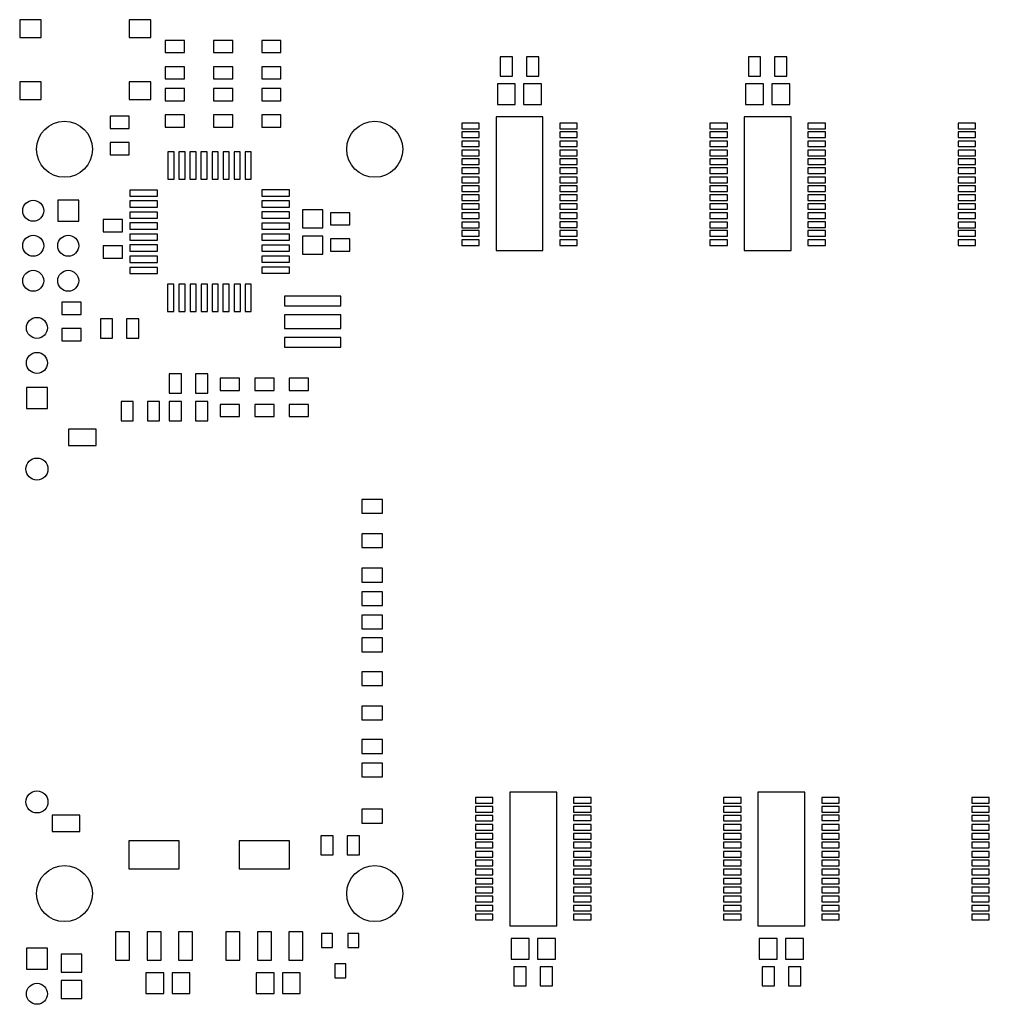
# Model space of a CAD drawing. Extents: x 68 to 209, y -167 to -95.
# Tile 1 of 3: x 68 to 138, y -167 to -95. Entities that reach past the tile are written whole.
import ezdxf

# ---------------------------------------------------------------- set-up
doc = ezdxf.new("R2010")
doc.units = 0
doc.header["$MEASUREMENT"] = 0
doc.layers.add('BLACK', color=250, linetype='CONTINUOUS')

msp = doc.modelspace()

# ---------------------------------------------------------------- linework, layer by layer
at = {"layer": 'BLACK'}
for p, q in [((67.75, -95.1), (67.75, -96.4)), ((69.3, -95.1), (67.75, -95.1)), ((69.3, -96.4), (69.3, -95.1)), ((75.7, -95.1), (75.7, -96.4)), ((77.25, -95.1), (75.7, -95.1)), ((77.25, -96.4), (77.25, -95.1)), ((67.75, -96.4), (69.3, -96.4)), ((75.7, -96.4), (77.25, -96.4)), ((79.6985, -96.603), (78.3015, -96.603)), ((78.3015, -96.603), (78.3015, -97.492)), ((79.6985, -97.492), (79.6985, -96.603)), ((83.1985, -96.603), (81.8015, -96.603)), ((81.8015, -96.603), (81.8015, -97.492)), ((83.1985, -97.492), (83.1985, -96.603)), ((86.6985, -96.603), (85.3015, -96.603)), ((85.3015, -96.603), (85.3015, -97.492)), ((86.6985, -97.492), (86.6985, -96.603)), ((78.3015, -97.492), (79.6985, -97.492)), ((81.8015, -97.492), (83.1985, -97.492)), ((85.3015, -97.492), (86.6985, -97.492)), ((103.492, -97.8015), (102.603, -97.8015)), ((102.603, -97.8015), (102.603, -99.1985)), ((103.492, -99.1985), (103.492, -97.8015)), ((105.397, -97.8015), (104.508, -97.8015)), ((104.508, -97.8015), (104.508, -99.1985)), ((105.397, -99.1985), (105.397, -97.8015)), ((121.492, -97.8015), (120.603, -97.8015)), ((120.603, -97.8015), (120.603, -99.1985)), ((121.492, -99.1985), (121.492, -97.8015)), ((123.397, -97.8015), (122.508, -97.8015)), ((122.508, -97.8015), (122.508, -99.1985)), ((123.397, -99.1985), (123.397, -97.8015)), ((79.6985, -98.508), (78.3015, -98.508)), ((78.3015, -98.508), (78.3015, -99.397)), ((79.6985, -99.397), (79.6985, -98.508)), ((83.1985, -98.508), (81.8015, -98.508)), ((81.8015, -98.508), (81.8015, -99.397)), ((83.1985, -99.397), (83.1985, -98.508)), ((86.6985, -98.508), (85.3015, -98.508)), ((85.3015, -98.508), (85.3015, -99.397)), ((86.6985, -99.397), (86.6985, -98.508)), ((102.603, -99.1985), (103.492, -99.1985)), ((104.508, -99.1985), (105.397, -99.1985)), ((120.603, -99.1985), (121.492, -99.1985)), ((122.508, -99.1985), (123.397, -99.1985)), ((67.75, -99.6), (67.75, -100.9)), ((69.3, -99.6), (67.75, -99.6)), ((69.3, -100.9), (69.3, -99.6)), ((75.7, -99.6), (75.7, -100.9)), ((77.25, -99.6), (75.7, -99.6)), ((77.25, -100.9), (77.25, -99.6)), ((78.3015, -99.397), (79.6985, -99.397)), ((81.8015, -99.397), (83.1985, -99.397)), ((85.3015, -99.397), (86.6985, -99.397)), ((103.698, -99.7507), (102.397, -99.7507)), ((102.397, -99.7507), (102.397, -101.249)), ((103.698, -101.249), (103.698, -99.7507)), ((105.603, -99.7507), (104.302, -99.7507)), ((104.302, -99.7507), (104.302, -101.249)), ((105.603, -101.249), (105.603, -99.7507)), ((121.698, -99.7507), (120.397, -99.7507)), ((120.397, -99.7507), (120.397, -101.249)), ((121.698, -101.249), (121.698, -99.7507)), ((123.603, -99.7507), (122.302, -99.7507)), ((122.302, -99.7507), (122.302, -101.249)), ((123.603, -101.249), (123.603, -99.7507)), ((79.6985, -100.103), (78.3015, -100.103)), ((78.3015, -100.103), (78.3015, -100.992)), ((79.6985, -100.992), (79.6985, -100.103)), ((83.1985, -100.103), (81.8015, -100.103)), ((81.8015, -100.103), (81.8015, -100.992)), ((83.1985, -100.992), (83.1985, -100.103)), ((86.6985, -100.103), (85.3015, -100.103)), ((85.3015, -100.103), (85.3015, -100.992)), ((86.6985, -100.992), (86.6985, -100.103)), ((67.75, -100.9), (69.3, -100.9)), ((75.7, -100.9), (77.25, -100.9)), ((78.3015, -100.992), (79.6985, -100.992)), ((81.8015, -100.992), (83.1985, -100.992)), ((85.3015, -100.992), (86.6985, -100.992)), ((102.397, -101.249), (103.698, -101.249)), ((104.302, -101.249), (105.603, -101.249)), ((120.397, -101.249), (121.698, -101.249)), ((122.302, -101.249), (123.603, -101.249)), ((75.6985, -102.103), (74.3015, -102.103)), ((74.3015, -102.103), (74.3015, -102.992)), ((75.6985, -102.992), (75.6985, -102.103)), ((79.6985, -102.008), (78.3015, -102.008)), ((78.3015, -102.008), (78.3015, -102.897)), ((79.6985, -102.897), (79.6985, -102.008)), ((83.1985, -102.008), (81.8015, -102.008)), ((81.8015, -102.008), (81.8015, -102.897)), ((83.1985, -102.897), (83.1985, -102.008)), ((86.6985, -102.008), (85.3015, -102.008)), ((85.3015, -102.008), (85.3015, -102.897)), ((86.6985, -102.897), (86.6985, -102.008)), ((101.079, -102.606), (99.809, -102.606)), ((99.809, -102.606), (99.809, -103.012)), ((101.079, -103.012), (101.079, -102.606)), ((105.7, -102.15), (102.3, -102.15)), ((102.3, -102.15), (102.3, -111.85)), ((105.7, -111.85), (105.7, -102.15)), ((108.191, -102.606), (106.921, -102.606)), ((106.921, -102.606), (106.921, -103.012)), ((108.191, -103.012), (108.191, -102.606)), ((119.079, -102.606), (117.809, -102.606)), ((117.809, -102.606), (117.809, -103.012)), ((119.079, -103.012), (119.079, -102.606)), ((123.7, -102.15), (120.3, -102.15)), ((120.3, -102.15), (120.3, -111.85)), ((123.7, -111.85), (123.7, -102.15)), ((126.191, -102.606), (124.921, -102.606)), ((124.921, -102.606), (124.921, -103.012)), ((126.191, -103.012), (126.191, -102.606)), ((137.079, -102.606), (135.809, -102.606)), ((135.809, -102.606), (135.809, -103.012)), ((137.079, -103.012), (137.079, -102.606)), ((74.3015, -102.992), (75.6985, -102.992)), ((78.3015, -102.897), (79.6985, -102.897)), ((81.8015, -102.897), (83.1985, -102.897)), ((85.3015, -102.897), (86.6985, -102.897)), ((99.809, -103.012), (101.079, -103.012)), ((101.079, -103.241), (99.809, -103.241)), ((99.809, -103.241), (99.809, -103.647)), ((101.079, -103.647), (101.079, -103.241)), ((106.921, -103.012), (108.191, -103.012)), ((108.191, -103.241), (106.921, -103.241)), ((106.921, -103.241), (106.921, -103.647)), ((108.191, -103.647), (108.191, -103.241)), ((117.809, -103.012), (119.079, -103.012)), ((119.079, -103.241), (117.809, -103.241)), ((117.809, -103.241), (117.809, -103.647)), ((119.079, -103.647), (119.079, -103.241)), ((124.921, -103.012), (126.191, -103.012)), ((126.191, -103.241), (124.921, -103.241)), ((124.921, -103.241), (124.921, -103.647)), ((126.191, -103.647), (126.191, -103.241)), ((135.809, -103.012), (137.079, -103.012)), ((137.079, -103.241), (135.809, -103.241)), ((135.809, -103.241), (135.809, -103.647)), ((137.079, -103.647), (137.079, -103.241)), ((75.6985, -104.008), (74.3015, -104.008)), ((74.3015, -104.008), (74.3015, -104.897)), ((75.6985, -104.897), (75.6985, -104.008)), ((99.809, -103.647), (101.079, -103.647)), ((101.079, -103.901), (99.809, -103.901)), ((99.809, -103.901), (99.809, -104.308)), ((101.079, -104.308), (101.079, -103.901)), ((106.921, -103.647), (108.191, -103.647)), ((108.191, -103.901), (106.921, -103.901)), ((106.921, -103.901), (106.921, -104.308)), ((108.191, -104.308), (108.191, -103.901)), ((117.809, -103.647), (119.079, -103.647)), ((119.079, -103.901), (117.809, -103.901)), ((117.809, -103.901), (117.809, -104.308)), ((119.079, -104.308), (119.079, -103.901)), ((124.921, -103.647), (126.191, -103.647)), ((126.191, -103.901), (124.921, -103.901)), ((124.921, -103.901), (124.921, -104.308)), ((126.191, -104.308), (126.191, -103.901)), ((135.809, -103.647), (137.079, -103.647)), ((137.079, -103.901), (135.809, -103.901)), ((135.809, -103.901), (135.809, -104.308)), ((137.079, -104.308), (137.079, -103.901)), ((74.3015, -104.897), (75.6985, -104.897)), ((78.9511, -104.675), (78.5015, -104.675)), ((78.5015, -104.675), (78.5015, -106.673)), ((78.9511, -106.673), (78.9511, -104.675)), ((79.7487, -104.675), (79.2991, -104.675)), ((79.2991, -104.675), (79.2991, -106.673)), ((79.7487, -106.673), (79.7487, -104.675)), ((80.5513, -104.675), (80.1017, -104.675)), ((80.1017, -104.675), (80.1017, -106.673)), ((80.5513, -106.673), (80.5513, -104.675)), ((81.3489, -104.675), (80.8993, -104.675)), ((80.8993, -104.675), (80.8993, -106.673)), ((81.3489, -106.673), (81.3489, -104.675)), ((82.1515, -104.675), (81.7019, -104.675)), ((81.7019, -104.675), (81.7019, -106.673)), ((82.1515, -106.673), (82.1515, -104.675)), ((82.9491, -104.675), (82.4995, -104.675)), ((82.4995, -104.675), (82.4995, -106.673)), ((82.9491, -106.673), (82.9491, -104.675)), ((83.7517, -104.675), (83.3021, -104.675)), ((83.3021, -104.675), (83.3021, -106.673)), ((83.7517, -106.673), (83.7517, -104.675)), ((84.5493, -104.675), (84.0997, -104.675)), ((84.0997, -104.675), (84.0997, -106.673)), ((84.5493, -106.673), (84.5493, -104.675)), ((99.809, -104.308), (101.079, -104.308)), ((101.079, -104.562), (99.809, -104.562)), ((99.809, -104.562), (99.809, -104.968)), ((99.809, -104.968), (101.079, -104.968)), ((101.079, -104.968), (101.079, -104.562)), ((106.921, -104.308), (108.191, -104.308)), ((108.191, -104.562), (106.921, -104.562)), ((106.921, -104.562), (106.921, -104.968)), ((106.921, -104.968), (108.191, -104.968)), ((108.191, -104.968), (108.191, -104.562)), ((117.809, -104.308), (119.079, -104.308)), ((119.079, -104.562), (117.809, -104.562)), ((117.809, -104.562), (117.809, -104.968)), ((117.809, -104.968), (119.079, -104.968)), ((119.079, -104.968), (119.079, -104.562)), ((124.921, -104.308), (126.191, -104.308)), ((126.191, -104.562), (124.921, -104.562)), ((124.921, -104.562), (124.921, -104.968)), ((124.921, -104.968), (126.191, -104.968)), ((126.191, -104.968), (126.191, -104.562)), ((135.809, -104.308), (137.079, -104.308)), ((137.079, -104.562), (135.809, -104.562)), ((135.809, -104.562), (135.809, -104.968)), ((135.809, -104.968), (137.079, -104.968)), ((137.079, -104.968), (137.079, -104.562)), ((101.079, -105.197), (99.809, -105.197)), ((99.809, -105.197), (99.809, -105.603)), ((99.809, -105.603), (101.079, -105.603)), ((101.079, -105.603), (101.079, -105.197)), ((108.191, -105.197), (106.921, -105.197)), ((106.921, -105.197), (106.921, -105.603)), ((106.921, -105.603), (108.191, -105.603)), ((108.191, -105.603), (108.191, -105.197)), ((119.079, -105.197), (117.809, -105.197)), ((117.809, -105.197), (117.809, -105.603)), ((117.809, -105.603), (119.079, -105.603)), ((119.079, -105.603), (119.079, -105.197)), ((126.191, -105.197), (124.921, -105.197)), ((124.921, -105.197), (124.921, -105.603)), ((124.921, -105.603), (126.191, -105.603)), ((126.191, -105.603), (126.191, -105.197)), ((137.079, -105.197), (135.809, -105.197)), ((135.809, -105.197), (135.809, -105.603)), ((135.809, -105.603), (137.079, -105.603)), ((137.079, -105.603), (137.079, -105.197)), ((101.079, -105.857), (99.809, -105.857)), ((99.809, -105.857), (99.809, -106.263)), ((99.809, -106.263), (101.079, -106.263)), ((101.079, -106.263), (101.079, -105.857)), ((108.191, -105.857), (106.921, -105.857)), ((106.921, -105.857), (106.921, -106.263)), ((106.921, -106.263), (108.191, -106.263)), ((108.191, -106.263), (108.191, -105.857)), ((119.079, -105.857), (117.809, -105.857)), ((117.809, -105.857), (117.809, -106.263)), ((117.809, -106.263), (119.079, -106.263)), ((119.079, -106.263), (119.079, -105.857)), ((126.191, -105.857), (124.921, -105.857)), ((124.921, -105.857), (124.921, -106.263)), ((124.921, -106.263), (126.191, -106.263)), ((126.191, -106.263), (126.191, -105.857)), ((137.079, -105.857), (135.809, -105.857)), ((135.809, -105.857), (135.809, -106.263)), ((135.809, -106.263), (137.079, -106.263)), ((137.079, -106.263), (137.079, -105.857)), ((78.5015, -106.673), (78.9511, -106.673)), ((79.2991, -106.673), (79.7487, -106.673)), ((80.1017, -106.673), (80.5513, -106.673)), ((80.8993, -106.673), (81.3489, -106.673)), ((81.7019, -106.673), (82.1515, -106.673)), ((82.4995, -106.673), (82.9491, -106.673)), ((83.3021, -106.673), (83.7517, -106.673)), ((84.0997, -106.673), (84.5493, -106.673)), ((101.079, -106.517), (99.809, -106.517)), ((99.809, -106.517), (99.809, -106.924)), ((99.809, -106.924), (101.079, -106.924)), ((101.079, -106.924), (101.079, -106.517)), ((108.191, -106.517), (106.921, -106.517)), ((106.921, -106.517), (106.921, -106.924)), ((106.921, -106.924), (108.191, -106.924)), ((108.191, -106.924), (108.191, -106.517)), ((119.079, -106.517), (117.809, -106.517)), ((117.809, -106.517), (117.809, -106.924)), ((117.809, -106.924), (119.079, -106.924)), ((119.079, -106.924), (119.079, -106.517)), ((126.191, -106.517), (124.921, -106.517)), ((124.921, -106.517), (124.921, -106.924)), ((124.921, -106.924), (126.191, -106.924)), ((126.191, -106.924), (126.191, -106.517)), ((137.079, -106.517), (135.809, -106.517)), ((135.809, -106.517), (135.809, -106.924)), ((135.809, -106.924), (137.079, -106.924)), ((137.079, -106.924), (137.079, -106.517)), ((77.7497, -107.456), (75.7507, -107.456)), ((75.7507, -107.456), (75.7507, -107.905)), ((77.7497, -107.905), (77.7497, -107.456)), ((87.3153, -107.451), (85.3164, -107.451)), ((85.3164, -107.451), (85.3164, -107.9)), ((87.3153, -107.9), (87.3153, -107.451)), ((101.079, -107.152), (99.809, -107.152)), ((99.809, -107.152), (99.809, -107.559)), ((99.809, -107.559), (101.079, -107.559)), ((101.079, -107.813), (99.809, -107.813)), ((99.809, -107.813), (99.809, -108.219)), ((101.079, -107.559), (101.079, -107.152)), ((101.079, -108.219), (101.079, -107.813)), ((108.191, -107.152), (106.921, -107.152)), ((106.921, -107.152), (106.921, -107.559)), ((106.921, -107.559), (108.191, -107.559)), ((108.191, -107.813), (106.921, -107.813)), ((106.921, -107.813), (106.921, -108.219)), ((108.191, -107.559), (108.191, -107.152)), ((108.191, -108.219), (108.191, -107.813)), ((119.079, -107.152), (117.809, -107.152)), ((117.809, -107.152), (117.809, -107.559)), ((117.809, -107.559), (119.079, -107.559)), ((119.079, -107.813), (117.809, -107.813)), ((117.809, -107.813), (117.809, -108.219)), ((119.079, -107.559), (119.079, -107.152)), ((119.079, -108.219), (119.079, -107.813)), ((126.191, -107.152), (124.921, -107.152)), ((124.921, -107.152), (124.921, -107.559)), ((124.921, -107.559), (126.191, -107.559)), ((126.191, -107.813), (124.921, -107.813)), ((124.921, -107.813), (124.921, -108.219)), ((126.191, -107.559), (126.191, -107.152)), ((126.191, -108.219), (126.191, -107.813)), ((137.079, -107.152), (135.809, -107.152)), ((135.809, -107.152), (135.809, -107.559)), ((135.809, -107.559), (137.079, -107.559)), ((137.079, -107.813), (135.809, -107.813)), ((135.809, -107.813), (135.809, -108.219)), ((137.079, -107.559), (137.079, -107.152)), ((137.079, -108.219), (137.079, -107.813)), ((72.032, -108.198), (70.508, -108.198)), ((70.508, -108.198), (70.508, -109.722)), ((72.032, -109.722), (72.032, -108.198)), ((75.7507, -107.905), (77.7497, -107.905)), ((77.7497, -108.243), (75.7507, -108.243)), ((75.7507, -108.243), (75.7507, -108.693)), ((77.7497, -108.693), (77.7497, -108.243)), ((85.3164, -107.9), (87.3153, -107.9)), ((87.3153, -108.251), (85.3164, -108.251)), ((85.3164, -108.251), (85.3164, -108.7)), ((87.3153, -108.7), (87.3153, -108.251)), ((99.809, -108.219), (101.079, -108.219)), ((101.079, -108.448), (99.809, -108.448)), ((99.809, -108.448), (99.809, -108.854)), ((101.079, -108.854), (101.079, -108.448)), ((106.921, -108.219), (108.191, -108.219)), ((108.191, -108.448), (106.921, -108.448)), ((106.921, -108.448), (106.921, -108.854)), ((108.191, -108.854), (108.191, -108.448)), ((117.809, -108.219), (119.079, -108.219)), ((119.079, -108.448), (117.809, -108.448)), ((117.809, -108.448), (117.809, -108.854)), ((119.079, -108.854), (119.079, -108.448)), ((124.921, -108.219), (126.191, -108.219)), ((126.191, -108.448), (124.921, -108.448)), ((124.921, -108.448), (124.921, -108.854)), ((126.191, -108.854), (126.191, -108.448)), ((135.809, -108.219), (137.079, -108.219)), ((137.079, -108.448), (135.809, -108.448)), ((135.809, -108.448), (135.809, -108.854)), ((137.079, -108.854), (137.079, -108.448)), ((75.7507, -108.693), (77.7497, -108.693)), ((77.7497, -109.056), (75.7507, -109.056)), ((75.7507, -109.056), (75.7507, -109.506)), ((77.7497, -109.506), (77.7497, -109.056)), ((85.3164, -108.7), (87.3153, -108.7)), ((87.3153, -109.051), (85.3164, -109.051)), ((85.3164, -109.051), (85.3164, -109.501)), ((87.3153, -109.501), (87.3153, -109.051)), ((89.7493, -108.897), (88.2507, -108.897)), ((88.2507, -108.897), (88.2507, -110.198)), ((89.7493, -110.198), (89.7493, -108.897)), ((91.6985, -109.103), (90.3015, -109.103)), ((90.3015, -109.103), (90.3015, -109.992)), ((91.6985, -109.992), (91.6985, -109.103)), ((99.809, -108.854), (101.079, -108.854)), ((101.079, -109.108), (99.809, -109.108)), ((99.809, -109.108), (99.809, -109.515)), ((101.079, -109.515), (101.079, -109.108)), ((106.921, -108.854), (108.191, -108.854)), ((108.191, -109.108), (106.921, -109.108)), ((106.921, -109.108), (106.921, -109.515)), ((108.191, -109.515), (108.191, -109.108)), ((117.809, -108.854), (119.079, -108.854)), ((119.079, -109.108), (117.809, -109.108)), ((117.809, -109.108), (117.809, -109.515)), ((119.079, -109.515), (119.079, -109.108)), ((124.921, -108.854), (126.191, -108.854)), ((126.191, -109.108), (124.921, -109.108)), ((124.921, -109.108), (124.921, -109.515)), ((126.191, -109.515), (126.191, -109.108)), ((135.809, -108.854), (137.079, -108.854)), ((137.079, -109.108), (135.809, -109.108)), ((135.809, -109.108), (135.809, -109.515)), ((137.079, -109.515), (137.079, -109.108)), ((70.508, -109.722), (72.032, -109.722)), ((75.1985, -109.603), (73.8015, -109.603)), ((73.8015, -109.603), (73.8015, -110.492)), ((75.1985, -110.492), (75.1985, -109.603)), ((75.7507, -109.506), (77.7497, -109.506)), ((77.7497, -109.843), (75.7507, -109.843)), ((75.7507, -109.843), (75.7507, -110.293)), ((77.7497, -110.293), (77.7497, -109.843)), ((85.3164, -109.501), (87.3153, -109.501)), ((87.3153, -109.851), (85.3164, -109.851)), ((85.3164, -109.851), (85.3164, -110.301)), ((87.3153, -110.301), (87.3153, -109.851)), ((90.3015, -109.992), (91.6985, -109.992)), ((99.809, -109.515), (101.079, -109.515)), ((101.079, -109.794), (99.809, -109.794)), ((99.809, -109.794), (99.809, -110.2)), ((101.079, -110.2), (101.079, -109.794)), ((106.921, -109.515), (108.191, -109.515)), ((108.191, -109.769), (106.921, -109.769)), ((106.921, -109.769), (106.921, -110.175)), ((108.191, -110.175), (108.191, -109.769)), ((117.809, -109.515), (119.079, -109.515)), ((119.079, -109.794), (117.809, -109.794)), ((117.809, -109.794), (117.809, -110.2)), ((119.079, -110.2), (119.079, -109.794)), ((124.921, -109.515), (126.191, -109.515)), ((126.191, -109.769), (124.921, -109.769)), ((124.921, -109.769), (124.921, -110.175)), ((126.191, -110.175), (126.191, -109.769)), ((135.809, -109.515), (137.079, -109.515)), ((137.079, -109.794), (135.809, -109.794)), ((135.809, -109.794), (135.809, -110.2)), ((137.079, -110.2), (137.079, -109.794)), ((73.8015, -110.492), (75.1985, -110.492)), ((75.7507, -110.293), (77.7497, -110.293)), ((77.7497, -110.656), (75.7507, -110.656)), ((75.7507, -110.656), (75.7507, -111.106)), ((77.7497, -111.106), (77.7497, -110.656)), ((85.3164, -110.301), (87.3153, -110.301)), ((87.3153, -110.651), (85.3164, -110.651)), ((85.3164, -110.651), (85.3164, -111.101)), ((87.3153, -111.101), (87.3153, -110.651)), ((88.2507, -110.198), (89.7493, -110.198)), ((99.809, -110.2), (101.079, -110.2)), ((101.079, -110.404), (99.809, -110.404)), ((99.809, -110.404), (99.809, -110.81)), ((101.079, -110.81), (101.079, -110.404)), ((106.921, -110.175), (108.191, -110.175)), ((108.191, -110.404), (106.921, -110.404)), ((106.921, -110.404), (106.921, -110.81)), ((108.191, -110.81), (108.191, -110.404)), ((117.809, -110.2), (119.079, -110.2)), ((119.079, -110.404), (117.809, -110.404)), ((117.809, -110.404), (117.809, -110.81)), ((119.079, -110.81), (119.079, -110.404)), ((124.921, -110.175), (126.191, -110.175)), ((126.191, -110.404), (124.921, -110.404)), ((124.921, -110.404), (124.921, -110.81)), ((126.191, -110.81), (126.191, -110.404)), ((135.809, -110.2), (137.079, -110.2)), ((137.079, -110.404), (135.809, -110.404)), ((135.809, -110.404), (135.809, -110.81)), ((137.079, -110.81), (137.079, -110.404)), ((75.7507, -111.106), (77.7497, -111.106)), ((85.3164, -111.101), (87.3153, -111.101)), ((89.7493, -110.802), (88.2507, -110.802)), ((88.2507, -110.802), (88.2507, -112.103)), ((89.7493, -112.103), (89.7493, -110.802)), ((91.6985, -111.008), (90.3015, -111.008)), ((90.3015, -111.008), (90.3015, -111.897)), ((91.6985, -111.897), (91.6985, -111.008)), ((99.809, -110.81), (101.079, -110.81)), ((101.079, -111.064), (99.809, -111.064)), ((99.809, -111.064), (99.809, -111.47)), ((101.079, -111.47), (101.079, -111.064)), ((106.921, -110.81), (108.191, -110.81)), ((108.191, -111.064), (106.921, -111.064)), ((106.921, -111.064), (106.921, -111.47)), ((108.191, -111.47), (108.191, -111.064)), ((117.809, -110.81), (119.079, -110.81)), ((119.079, -111.064), (117.809, -111.064)), ((117.809, -111.064), (117.809, -111.47)), ((119.079, -111.47), (119.079, -111.064)), ((124.921, -110.81), (126.191, -110.81)), ((126.191, -111.064), (124.921, -111.064)), ((124.921, -111.064), (124.921, -111.47)), ((126.191, -111.47), (126.191, -111.064)), ((135.809, -110.81), (137.079, -110.81)), ((137.079, -111.064), (135.809, -111.064)), ((135.809, -111.064), (135.809, -111.47)), ((137.079, -111.47), (137.079, -111.064)), ((75.1985, -111.508), (73.8015, -111.508)), ((73.8015, -111.508), (73.8015, -112.397)), ((75.1985, -112.397), (75.1985, -111.508)), ((77.7497, -111.444), (75.7507, -111.444)), ((75.7507, -111.444), (75.7507, -111.893)), ((75.7507, -111.893), (77.7497, -111.893)), ((77.7497, -111.893), (77.7497, -111.444)), ((87.3153, -111.451), (85.3164, -111.451)), ((85.3164, -111.451), (85.3164, -111.901)), ((85.3164, -111.901), (87.3153, -111.901)), ((87.3153, -111.901), (87.3153, -111.451)), ((88.2507, -112.103), (89.7493, -112.103)), ((90.3015, -111.897), (91.6985, -111.897)), ((99.809, -111.47), (101.079, -111.47)), ((102.3, -111.85), (105.7, -111.85)), ((106.921, -111.47), (108.191, -111.47)), ((117.809, -111.47), (119.079, -111.47)), ((120.3, -111.85), (123.7, -111.85)), ((124.921, -111.47), (126.191, -111.47)), ((135.809, -111.47), (137.079, -111.47)), ((73.8015, -112.397), (75.1985, -112.397)), ((77.7497, -112.256), (75.7507, -112.256)), ((75.7507, -112.256), (75.7507, -112.706)), ((75.7507, -112.706), (77.7497, -112.706)), ((77.7497, -112.706), (77.7497, -112.256)), ((87.3153, -112.251), (85.3164, -112.251)), ((85.3164, -112.251), (85.3164, -112.701)), ((85.3164, -112.701), (87.3153, -112.701)), ((87.3153, -112.701), (87.3153, -112.251)), ((77.7497, -113.069), (75.7507, -113.069)), ((75.7507, -113.069), (75.7507, -113.519)), ((75.7507, -113.519), (77.7497, -113.519)), ((77.7497, -113.519), (77.7497, -113.069)), ((87.3153, -113.051), (85.3164, -113.051)), ((85.3164, -113.051), (85.3164, -113.501)), ((85.3164, -113.501), (87.3153, -113.501)), ((87.3153, -113.501), (87.3153, -113.051)), ((78.9308, -114.276), (78.4812, -114.276)), ((78.4812, -114.276), (78.4812, -116.275)), ((78.9308, -116.275), (78.9308, -114.276)), ((79.7436, -114.276), (79.294, -114.276)), ((79.294, -114.276), (79.294, -116.275)), ((79.7436, -116.275), (79.7436, -114.276)), ((80.5564, -114.276), (80.1068, -114.276)), ((80.1068, -114.276), (80.1068, -116.275)), ((80.5564, -116.275), (80.5564, -114.276)), ((81.3692, -114.276), (80.9196, -114.276)), ((80.9196, -114.276), (80.9196, -116.275)), ((81.3692, -116.275), (81.3692, -114.276)), ((82.1566, -114.276), (81.707, -114.276)), ((81.707, -114.276), (81.707, -116.275)), ((82.1566, -116.275), (82.1566, -114.276)), ((82.944, -114.276), (82.4944, -114.276)), ((82.4944, -114.276), (82.4944, -116.275)), ((82.944, -116.275), (82.944, -114.276)), ((83.7568, -114.276), (83.3072, -114.276)), ((83.3072, -114.276), (83.3072, -116.275)), ((83.7568, -116.275), (83.7568, -114.276)), ((84.5442, -114.276), (84.0946, -114.276)), ((84.0946, -114.276), (84.0946, -116.275)), ((84.5442, -116.275), (84.5442, -114.276)), ((72.1985, -115.603), (70.8015, -115.603)), ((70.8015, -115.603), (70.8015, -116.492)), ((72.1985, -116.492), (72.1985, -115.603)), ((91.05, -115.15), (86.95, -115.15)), ((86.95, -115.15), (86.95, -115.85)), ((91.05, -115.85), (91.05, -115.15)), ((78.4812, -116.275), (78.9308, -116.275)), ((79.294, -116.275), (79.7436, -116.275)), ((80.1068, -116.275), (80.5564, -116.275)), ((80.9196, -116.275), (81.3692, -116.275)), ((81.707, -116.275), (82.1566, -116.275)), ((82.4944, -116.275), (82.944, -116.275)), ((83.3072, -116.275), (83.7568, -116.275)), ((84.0946, -116.275), (84.5442, -116.275)), ((86.95, -115.85), (91.05, -115.85)), ((70.8015, -116.492), (72.1985, -116.492)), ((73.603, -116.802), (73.603, -118.199)), ((74.492, -116.802), (73.603, -116.802)), ((74.492, -118.199), (74.492, -116.802)), ((75.508, -116.802), (75.508, -118.199)), ((76.397, -116.802), (75.508, -116.802)), ((76.397, -118.199), (76.397, -116.802)), ((91.05, -116.5), (86.95, -116.5)), ((86.95, -116.5), (86.95, -117.5)), ((91.05, -117.5), (91.05, -116.5)), ((72.1985, -117.508), (70.8015, -117.508)), ((70.8015, -117.508), (70.8015, -118.397)), ((72.1985, -118.397), (72.1985, -117.508)), ((86.95, -117.5), (91.05, -117.5)), ((70.8015, -118.397), (72.1985, -118.397)), ((73.603, -118.199), (74.492, -118.199)), ((75.508, -118.199), (76.397, -118.199)), ((91.05, -118.15), (86.95, -118.15)), ((86.95, -118.15), (86.95, -118.85)), ((91.05, -118.85), (91.05, -118.15)), ((86.95, -118.85), (91.05, -118.85)), ((79.492, -120.802), (78.603, -120.802)), ((78.603, -120.802), (78.603, -122.199)), ((79.492, -122.199), (79.492, -120.802)), ((81.397, -120.802), (80.508, -120.802)), ((80.508, -120.802), (80.508, -122.199)), ((81.397, -122.199), (81.397, -120.802)), ((83.6985, -121.103), (82.3015, -121.103)), ((82.3015, -121.103), (82.3015, -121.992)), ((83.6985, -121.992), (83.6985, -121.103)), ((86.1985, -121.103), (84.8015, -121.103)), ((84.8015, -121.103), (84.8015, -121.992)), ((86.1985, -121.992), (86.1985, -121.103)), ((88.6985, -121.103), (87.3015, -121.103)), ((87.3015, -121.103), (87.3015, -121.992)), ((88.6985, -121.992), (88.6985, -121.103)), ((69.762, -121.778), (68.238, -121.778)), ((68.238, -121.778), (68.238, -123.302)), ((69.762, -123.302), (69.762, -121.778)), ((82.3015, -121.992), (83.6985, -121.992)), ((84.8015, -121.992), (86.1985, -121.992)), ((87.3015, -121.992), (88.6985, -121.992)), ((75.992, -122.802), (75.103, -122.802)), ((75.103, -122.802), (75.103, -124.199)), ((75.992, -124.199), (75.992, -122.802)), ((77.897, -122.802), (77.008, -122.802)), ((77.008, -122.802), (77.008, -124.199)), ((77.897, -124.199), (77.897, -122.802)), ((78.603, -122.199), (79.492, -122.199)), ((78.603, -122.802), (78.603, -124.199)), ((79.492, -122.802), (78.603, -122.802)), ((79.492, -124.199), (79.492, -122.802)), ((80.508, -122.199), (81.397, -122.199)), ((80.508, -122.802), (80.508, -124.199)), ((81.397, -122.802), (80.508, -122.802)), ((81.397, -124.199), (81.397, -122.802)), ((68.238, -123.302), (69.762, -123.302)), ((83.6985, -123.008), (82.3015, -123.008)), ((82.3015, -123.008), (82.3015, -123.897)), ((83.6985, -123.897), (83.6985, -123.008)), ((86.1985, -123.008), (84.8015, -123.008)), ((84.8015, -123.008), (84.8015, -123.897)), ((86.1985, -123.897), (86.1985, -123.008)), ((88.6985, -123.008), (87.3015, -123.008)), ((87.3015, -123.008), (87.3015, -123.897)), ((88.6985, -123.897), (88.6985, -123.008)), ((75.103, -124.199), (75.992, -124.199)), ((77.008, -124.199), (77.897, -124.199)), ((78.603, -124.199), (79.492, -124.199)), ((80.508, -124.199), (81.397, -124.199)), ((82.3015, -123.897), (83.6985, -123.897)), ((84.8015, -123.897), (86.1985, -123.897)), ((87.3015, -123.897), (88.6985, -123.897)), ((73.3, -124.8), (71.3, -124.8)), ((71.3, -124.8), (71.3, -126)), ((73.3, -126), (73.3, -124.8)), ((71.3, -126), (73.3, -126)), ((94.06, -129.9), (92.56, -129.9)), ((92.56, -129.9), (92.56, -130.9)), ((94.06, -130.9), (94.06, -129.9)), ((92.56, -130.9), (94.06, -130.9)), ((94.06, -132.4), (92.56, -132.4)), ((92.56, -132.4), (92.56, -133.4)), ((94.06, -133.4), (94.06, -132.4)), ((92.56, -133.4), (94.06, -133.4)), ((94.06, -134.9), (92.56, -134.9)), ((92.56, -134.9), (92.56, -135.9)), ((94.06, -135.9), (94.06, -134.9)), ((92.56, -135.9), (94.06, -135.9)), ((94.06, -136.6), (92.56, -136.6)), ((92.56, -136.6), (92.56, -137.6)), ((94.06, -137.6), (94.06, -136.6)), ((92.56, -137.6), (94.06, -137.6)), ((94.06, -138.3), (92.56, -138.3)), ((92.56, -138.3), (92.56, -139.3)), ((94.06, -139.3), (94.06, -138.3)), ((92.56, -139.3), (94.06, -139.3)), ((94.06, -139.95), (92.56, -139.95)), ((92.56, -139.95), (92.56, -140.95)), ((94.06, -140.95), (94.06, -139.95)), ((92.56, -140.95), (94.06, -140.95)), ((94.06, -142.4), (92.56, -142.4)), ((92.56, -142.4), (92.56, -143.4)), ((94.06, -143.4), (94.06, -142.4)), ((92.56, -143.4), (94.06, -143.4)), ((94.06, -144.9), (92.56, -144.9)), ((92.56, -144.9), (92.56, -145.9)), ((94.06, -145.9), (94.06, -144.9)), ((92.56, -145.9), (94.06, -145.9)), ((94.06, -147.33), (92.56, -147.33)), ((92.56, -147.33), (92.56, -148.33)), ((94.06, -148.33), (94.06, -147.33)), ((92.56, -148.33), (94.06, -148.33)), ((94.06, -149.03), (92.56, -149.03)), ((92.56, -149.03), (92.56, -150.03)), ((94.06, -150.03), (94.06, -149.03)), ((92.56, -150.03), (94.06, -150.03)), ((106.7, -151.15), (103.3, -151.15)), ((103.3, -151.15), (103.3, -160.85)), ((106.7, -160.85), (106.7, -151.15)), ((124.7, -151.15), (121.3, -151.15)), ((121.3, -151.15), (121.3, -160.85)), ((124.7, -160.85), (124.7, -151.15)), ((102.079, -151.53), (100.809, -151.53)), ((100.809, -151.53), (100.809, -151.936)), ((100.809, -151.936), (102.079, -151.936)), ((102.079, -151.936), (102.079, -151.53)), ((109.191, -151.53), (107.921, -151.53)), ((107.921, -151.53), (107.921, -151.936)), ((107.921, -151.936), (109.191, -151.936)), ((109.191, -151.936), (109.191, -151.53)), ((120.079, -151.53), (118.809, -151.53)), ((118.809, -151.53), (118.809, -151.936)), ((118.809, -151.936), (120.079, -151.936)), ((120.079, -151.936), (120.079, -151.53)), ((127.191, -151.53), (125.921, -151.53)), ((125.921, -151.53), (125.921, -151.936)), ((125.921, -151.936), (127.191, -151.936)), ((127.191, -151.936), (127.191, -151.53)), ((138.079, -151.53), (136.809, -151.53)), ((136.809, -151.53), (136.809, -151.936)), ((136.809, -151.936), (138.079, -151.936)), ((138.079, -151.936), (138.079, -151.53)), ((72.1, -152.8), (70.1, -152.8)), ((70.1, -152.8), (70.1, -154)), ((72.1, -154), (72.1, -152.8)), ((94.06, -152.38), (92.56, -152.38)), ((92.56, -152.38), (92.56, -153.38)), ((94.06, -153.38), (94.06, -152.38)), ((102.079, -152.19), (100.809, -152.19)), ((100.809, -152.19), (100.809, -152.596)), ((100.809, -152.596), (102.079, -152.596)), ((102.079, -152.825), (100.809, -152.825)), ((100.809, -152.825), (100.809, -153.231)), ((102.079, -152.596), (102.079, -152.19)), ((102.079, -153.231), (102.079, -152.825)), ((109.191, -152.19), (107.921, -152.19)), ((107.921, -152.19), (107.921, -152.596)), ((107.921, -152.596), (109.191, -152.596)), ((109.191, -152.8), (107.921, -152.8)), ((107.921, -152.8), (107.921, -153.206)), ((109.191, -152.596), (109.191, -152.19)), ((109.191, -153.206), (109.191, -152.8)), ((120.079, -152.19), (118.809, -152.19)), ((118.809, -152.19), (118.809, -152.596)), ((118.809, -152.596), (120.079, -152.596)), ((120.079, -152.825), (118.809, -152.825)), ((118.809, -152.825), (118.809, -153.231)), ((120.079, -152.596), (120.079, -152.19)), ((120.079, -153.231), (120.079, -152.825)), ((127.191, -152.19), (125.921, -152.19)), ((125.921, -152.19), (125.921, -152.596)), ((125.921, -152.596), (127.191, -152.596)), ((127.191, -152.8), (125.921, -152.8)), ((125.921, -152.8), (125.921, -153.206)), ((127.191, -152.596), (127.191, -152.19)), ((127.191, -153.206), (127.191, -152.8)), ((138.079, -152.19), (136.809, -152.19)), ((136.809, -152.19), (136.809, -152.596)), ((136.809, -152.596), (138.079, -152.596)), ((138.079, -152.825), (136.809, -152.825)), ((136.809, -152.825), (136.809, -153.231)), ((138.079, -152.596), (138.079, -152.19)), ((138.079, -153.231), (138.079, -152.825)), ((92.56, -153.38), (94.06, -153.38)), ((100.809, -153.231), (102.079, -153.231)), ((102.079, -153.485), (100.809, -153.485)), ((100.809, -153.485), (100.809, -153.892)), ((102.079, -153.892), (102.079, -153.485)), ((107.921, -153.206), (109.191, -153.206)), ((109.191, -153.485), (107.921, -153.485)), ((107.921, -153.485), (107.921, -153.892)), ((109.191, -153.892), (109.191, -153.485)), ((118.809, -153.231), (120.079, -153.231)), ((120.079, -153.485), (118.809, -153.485)), ((118.809, -153.485), (118.809, -153.892)), ((120.079, -153.892), (120.079, -153.485)), ((125.921, -153.206), (127.191, -153.206)), ((127.191, -153.485), (125.921, -153.485)), ((125.921, -153.485), (125.921, -153.892)), ((127.191, -153.892), (127.191, -153.485)), ((136.809, -153.231), (138.079, -153.231)), ((138.079, -153.485), (136.809, -153.485)), ((136.809, -153.485), (136.809, -153.892)), ((138.079, -153.892), (138.079, -153.485)), ((70.1, -154), (72.1, -154)), ((100.809, -153.892), (102.079, -153.892)), ((102.079, -154.146), (100.809, -154.146)), ((100.809, -154.146), (100.809, -154.552)), ((102.079, -154.552), (102.079, -154.146)), ((107.921, -153.892), (109.191, -153.892)), ((109.191, -154.146), (107.921, -154.146)), ((107.921, -154.146), (107.921, -154.552)), ((109.191, -154.552), (109.191, -154.146)), ((118.809, -153.892), (120.079, -153.892)), ((120.079, -154.146), (118.809, -154.146)), ((118.809, -154.146), (118.809, -154.552)), ((120.079, -154.552), (120.079, -154.146)), ((125.921, -153.892), (127.191, -153.892)), ((127.191, -154.146), (125.921, -154.146)), ((125.921, -154.146), (125.921, -154.552)), ((127.191, -154.552), (127.191, -154.146)), ((136.809, -153.892), (138.079, -153.892)), ((138.079, -154.146), (136.809, -154.146)), ((136.809, -154.146), (136.809, -154.552)), ((138.079, -154.552), (138.079, -154.146)), ((79.3288, -154.682), (75.6712, -154.682)), ((75.6712, -154.682), (75.6712, -156.714)), ((79.3288, -156.714), (79.3288, -154.682)), ((87.3288, -154.682), (83.6712, -154.682)), ((83.6712, -154.682), (83.6712, -156.714)), ((87.3288, -156.714), (87.3288, -154.682)), ((89.603, -154.302), (89.603, -155.699)), ((90.492, -154.302), (89.603, -154.302)), ((90.492, -155.699), (90.492, -154.302)), ((91.508, -154.302), (91.508, -155.699)), ((92.397, -154.302), (91.508, -154.302)), ((92.397, -155.699), (92.397, -154.302)), ((100.809, -154.552), (102.079, -154.552)), ((102.079, -154.781), (100.809, -154.781)), ((100.809, -154.781), (100.809, -155.187)), ((102.079, -155.187), (102.079, -154.781)), ((107.921, -154.552), (109.191, -154.552)), ((109.191, -154.781), (107.921, -154.781)), ((107.921, -154.781), (107.921, -155.187)), ((109.191, -155.187), (109.191, -154.781)), ((118.809, -154.552), (120.079, -154.552)), ((120.079, -154.781), (118.809, -154.781)), ((118.809, -154.781), (118.809, -155.187)), ((120.079, -155.187), (120.079, -154.781)), ((125.921, -154.552), (127.191, -154.552)), ((127.191, -154.781), (125.921, -154.781)), ((125.921, -154.781), (125.921, -155.187)), ((127.191, -155.187), (127.191, -154.781)), ((136.809, -154.552), (138.079, -154.552)), ((138.079, -154.781), (136.809, -154.781)), ((136.809, -154.781), (136.809, -155.187)), ((138.079, -155.187), (138.079, -154.781)), ((89.603, -155.699), (90.492, -155.699)), ((91.508, -155.699), (92.397, -155.699)), ((100.809, -155.187), (102.079, -155.187)), ((102.079, -155.441), (100.809, -155.441)), ((100.809, -155.441), (100.809, -155.848)), ((102.079, -155.848), (102.079, -155.441)), ((107.921, -155.187), (109.191, -155.187)), ((109.191, -155.441), (107.921, -155.441)), ((107.921, -155.441), (107.921, -155.848)), ((109.191, -155.848), (109.191, -155.441)), ((118.809, -155.187), (120.079, -155.187)), ((120.079, -155.441), (118.809, -155.441)), ((118.809, -155.441), (118.809, -155.848)), ((120.079, -155.848), (120.079, -155.441)), ((125.921, -155.187), (127.191, -155.187)), ((127.191, -155.441), (125.921, -155.441)), ((125.921, -155.441), (125.921, -155.848)), ((127.191, -155.848), (127.191, -155.441)), ((136.809, -155.187), (138.079, -155.187)), ((138.079, -155.441), (136.809, -155.441)), ((136.809, -155.441), (136.809, -155.848)), ((138.079, -155.848), (138.079, -155.441)), ((100.809, -155.848), (102.079, -155.848)), ((102.079, -156.076), (100.809, -156.076)), ((100.809, -156.076), (100.809, -156.483)), ((102.079, -156.483), (102.079, -156.076)), ((107.921, -155.848), (109.191, -155.848)), ((109.191, -156.076), (107.921, -156.076)), ((107.921, -156.076), (107.921, -156.483)), ((109.191, -156.483), (109.191, -156.076)), ((118.809, -155.848), (120.079, -155.848)), ((120.079, -156.076), (118.809, -156.076)), ((118.809, -156.076), (118.809, -156.483)), ((120.079, -156.483), (120.079, -156.076)), ((125.921, -155.848), (127.191, -155.848)), ((127.191, -156.076), (125.921, -156.076)), ((125.921, -156.076), (125.921, -156.483)), ((127.191, -156.483), (127.191, -156.076)), ((136.809, -155.848), (138.079, -155.848)), ((138.079, -156.076), (136.809, -156.076)), ((136.809, -156.076), (136.809, -156.483)), ((138.079, -156.483), (138.079, -156.076)), ((75.6712, -156.714), (79.3288, -156.714)), ((83.6712, -156.714), (87.3288, -156.714)), ((100.809, -156.483), (102.079, -156.483)), ((102.079, -156.737), (100.809, -156.737)), ((100.809, -156.737), (100.809, -157.143)), ((100.809, -157.143), (102.079, -157.143)), ((102.079, -157.143), (102.079, -156.737)), ((107.921, -156.483), (109.191, -156.483)), ((109.191, -156.737), (107.921, -156.737)), ((107.921, -156.737), (107.921, -157.143)), ((107.921, -157.143), (109.191, -157.143)), ((109.191, -157.143), (109.191, -156.737)), ((118.809, -156.483), (120.079, -156.483)), ((120.079, -156.737), (118.809, -156.737)), ((118.809, -156.737), (118.809, -157.143)), ((118.809, -157.143), (120.079, -157.143)), ((120.079, -157.143), (120.079, -156.737)), ((125.921, -156.483), (127.191, -156.483)), ((127.191, -156.737), (125.921, -156.737)), ((125.921, -156.737), (125.921, -157.143)), ((125.921, -157.143), (127.191, -157.143)), ((127.191, -157.143), (127.191, -156.737)), ((136.809, -156.483), (138.079, -156.483)), ((138.079, -156.737), (136.809, -156.737)), ((136.809, -156.737), (136.809, -157.143)), ((136.809, -157.143), (138.079, -157.143)), ((138.079, -157.143), (138.079, -156.737)), ((102.079, -157.397), (100.809, -157.397)), ((100.809, -157.397), (100.809, -157.803)), ((100.809, -157.803), (102.079, -157.803)), ((102.079, -157.803), (102.079, -157.397)), ((109.191, -157.397), (107.921, -157.397)), ((107.921, -157.397), (107.921, -157.803)), ((107.921, -157.803), (109.191, -157.803)), ((109.191, -157.803), (109.191, -157.397)), ((120.079, -157.397), (118.809, -157.397)), ((118.809, -157.397), (118.809, -157.803)), ((118.809, -157.803), (120.079, -157.803)), ((120.079, -157.803), (120.079, -157.397)), ((127.191, -157.397), (125.921, -157.397)), ((125.921, -157.397), (125.921, -157.803)), ((125.921, -157.803), (127.191, -157.803)), ((127.191, -157.803), (127.191, -157.397)), ((138.079, -157.397), (136.809, -157.397)), ((136.809, -157.397), (136.809, -157.803)), ((136.809, -157.803), (138.079, -157.803)), ((138.079, -157.803), (138.079, -157.397)), ((102.079, -158.032), (100.809, -158.032)), ((100.809, -158.032), (100.809, -158.438)), ((100.809, -158.438), (102.079, -158.438)), ((102.079, -158.438), (102.079, -158.032)), ((109.191, -158.032), (107.921, -158.032)), ((107.921, -158.032), (107.921, -158.438)), ((107.921, -158.438), (109.191, -158.438)), ((109.191, -158.438), (109.191, -158.032)), ((120.079, -158.032), (118.809, -158.032)), ((118.809, -158.032), (118.809, -158.438)), ((118.809, -158.438), (120.079, -158.438)), ((120.079, -158.438), (120.079, -158.032)), ((127.191, -158.032), (125.921, -158.032)), ((125.921, -158.032), (125.921, -158.438)), ((125.921, -158.438), (127.191, -158.438)), ((127.191, -158.438), (127.191, -158.032)), ((138.079, -158.032), (136.809, -158.032)), ((136.809, -158.032), (136.809, -158.438)), ((136.809, -158.438), (138.079, -158.438)), ((138.079, -158.438), (138.079, -158.032)), ((102.079, -158.692), (100.809, -158.692)), ((100.809, -158.692), (100.809, -159.099)), ((100.809, -159.099), (102.079, -159.099)), ((102.079, -159.099), (102.079, -158.692)), ((109.191, -158.692), (107.921, -158.692)), ((107.921, -158.692), (107.921, -159.099)), ((107.921, -159.099), (109.191, -159.099)), ((109.191, -159.099), (109.191, -158.692)), ((120.079, -158.692), (118.809, -158.692)), ((118.809, -158.692), (118.809, -159.099)), ((118.809, -159.099), (120.079, -159.099)), ((120.079, -159.099), (120.079, -158.692)), ((127.191, -158.692), (125.921, -158.692)), ((125.921, -158.692), (125.921, -159.099)), ((125.921, -159.099), (127.191, -159.099)), ((127.191, -159.099), (127.191, -158.692)), ((138.079, -158.692), (136.809, -158.692)), ((136.809, -158.692), (136.809, -159.099)), ((136.809, -159.099), (138.079, -159.099)), ((138.079, -159.099), (138.079, -158.692)), ((102.079, -159.353), (100.809, -159.353)), ((100.809, -159.353), (100.809, -159.759)), ((100.809, -159.759), (102.079, -159.759)), ((102.079, -159.988), (100.809, -159.988)), ((100.809, -159.988), (100.809, -160.394)), ((102.079, -159.759), (102.079, -159.353)), ((102.079, -160.394), (102.079, -159.988)), ((109.191, -159.353), (107.921, -159.353)), ((107.921, -159.353), (107.921, -159.759)), ((107.921, -159.759), (109.191, -159.759)), ((109.191, -159.988), (107.921, -159.988)), ((107.921, -159.988), (107.921, -160.394)), ((109.191, -159.759), (109.191, -159.353)), ((109.191, -160.394), (109.191, -159.988)), ((120.079, -159.353), (118.809, -159.353)), ((118.809, -159.353), (118.809, -159.759)), ((118.809, -159.759), (120.079, -159.759)), ((120.079, -159.988), (118.809, -159.988)), ((118.809, -159.988), (118.809, -160.394)), ((120.079, -159.759), (120.079, -159.353)), ((120.079, -160.394), (120.079, -159.988)), ((127.191, -159.353), (125.921, -159.353)), ((125.921, -159.353), (125.921, -159.759)), ((125.921, -159.759), (127.191, -159.759)), ((127.191, -159.988), (125.921, -159.988)), ((125.921, -159.988), (125.921, -160.394)), ((127.191, -159.759), (127.191, -159.353)), ((127.191, -160.394), (127.191, -159.988)), ((138.079, -159.353), (136.809, -159.353)), ((136.809, -159.353), (136.809, -159.759)), ((136.809, -159.759), (138.079, -159.759)), ((138.079, -159.988), (136.809, -159.988)), ((136.809, -159.988), (136.809, -160.394)), ((138.079, -159.759), (138.079, -159.353)), ((138.079, -160.394), (138.079, -159.988)), ((100.809, -160.394), (102.079, -160.394)), ((107.921, -160.394), (109.191, -160.394)), ((118.809, -160.394), (120.079, -160.394)), ((125.921, -160.394), (127.191, -160.394)), ((136.809, -160.394), (138.079, -160.394)), ((75.722, -161.286), (74.706, -161.286)), ((74.706, -161.286), (74.706, -163.318)), ((75.722, -163.318), (75.722, -161.286)), ((78.008, -161.286), (76.992, -161.286)), ((76.992, -161.286), (76.992, -163.318)), ((78.008, -163.318), (78.008, -161.286)), ((80.294, -161.286), (79.278, -161.286)), ((79.278, -161.286), (79.278, -163.318)), ((80.294, -163.318), (80.294, -161.286)), ((83.722, -161.286), (82.706, -161.286)), ((82.706, -161.286), (82.706, -163.318)), ((83.722, -163.318), (83.722, -161.286)), ((86.008, -161.286), (84.992, -161.286)), ((84.992, -161.286), (84.992, -163.318)), ((86.008, -163.318), (86.008, -161.286)), ((88.294, -161.286), (87.278, -161.286)), ((87.278, -161.286), (87.278, -163.318)), ((88.294, -163.318), (88.294, -161.286)), ((89.6475, -161.4), (89.6475, -162.401)), ((90.4476, -161.4), (89.6475, -161.4)), ((90.4476, -162.401), (90.4476, -161.4)), ((91.5525, -161.4), (91.5525, -162.401)), ((92.3526, -161.4), (91.5525, -161.4)), ((92.3526, -162.401), (92.3526, -161.4)), ((103.3, -160.85), (106.7, -160.85)), ((121.3, -160.85), (124.7, -160.85)), ((103.397, -161.751), (103.397, -163.249)), ((104.698, -161.751), (103.397, -161.751)), ((104.698, -163.249), (104.698, -161.751)), ((105.302, -161.751), (105.302, -163.249)), ((106.603, -161.751), (105.302, -161.751)), ((106.603, -163.249), (106.603, -161.751)), ((122.698, -161.751), (121.397, -161.751)), ((121.397, -161.751), (121.397, -163.249)), ((122.698, -163.249), (122.698, -161.751)), ((124.603, -161.751), (123.302, -161.751)), ((123.302, -161.751), (123.302, -163.249)), ((124.603, -163.249), (124.603, -161.751)), ((69.762, -162.468), (68.238, -162.468)), ((68.238, -162.468), (68.238, -163.992)), ((69.762, -163.992), (69.762, -162.468)), ((89.6475, -162.401), (90.4476, -162.401)), ((91.5525, -162.401), (92.3526, -162.401)), ((72.2493, -162.897), (70.7507, -162.897)), ((70.7507, -162.897), (70.7507, -164.198)), ((72.2493, -164.198), (72.2493, -162.897)), ((74.706, -163.318), (75.722, -163.318)), ((76.992, -163.318), (78.008, -163.318)), ((79.278, -163.318), (80.294, -163.318)), ((82.706, -163.318), (83.722, -163.318)), ((84.992, -163.318), (86.008, -163.318)), ((87.278, -163.318), (88.294, -163.318)), ((103.397, -163.249), (104.698, -163.249)), ((105.302, -163.249), (106.603, -163.249)), ((121.397, -163.249), (122.698, -163.249)), ((123.302, -163.249), (124.603, -163.249)), ((68.238, -163.992), (69.762, -163.992)), ((70.7507, -164.198), (72.2493, -164.198)), ((78.1977, -164.251), (76.8973, -164.251)), ((76.8973, -164.251), (76.8973, -165.749)), ((78.1977, -165.749), (78.1977, -164.251)), ((80.1027, -164.251), (78.8023, -164.251)), ((78.8023, -164.251), (78.8023, -165.749)), ((80.1027, -165.749), (80.1027, -164.251)), ((86.1977, -164.251), (84.8973, -164.251)), ((84.8973, -164.251), (84.8973, -165.749)), ((86.1977, -165.749), (86.1977, -164.251)), ((88.1027, -164.251), (86.8023, -164.251)), ((86.8023, -164.251), (86.8023, -165.749)), ((88.1027, -165.749), (88.1027, -164.251)), ((90.6, -163.599), (90.6, -164.6)), ((91.4001, -163.599), (90.6, -163.599)), ((91.4001, -164.6), (91.4001, -163.599)), ((103.603, -163.802), (103.603, -165.199)), ((104.492, -163.802), (103.603, -163.802)), ((104.492, -165.199), (104.492, -163.802)), ((105.508, -163.802), (105.508, -165.199)), ((106.397, -163.802), (105.508, -163.802)), ((106.397, -165.199), (106.397, -163.802)), ((121.603, -163.802), (121.603, -165.199)), ((122.492, -163.802), (121.603, -163.802)), ((122.492, -165.199), (122.492, -163.802)), ((123.508, -163.802), (123.508, -165.199)), ((124.397, -163.802), (123.508, -163.802)), ((124.397, -165.199), (124.397, -163.802)), ((72.2493, -164.802), (70.7507, -164.802)), ((70.7507, -164.802), (70.7507, -166.103)), ((72.2493, -166.103), (72.2493, -164.802)), ((90.6, -164.6), (91.4001, -164.6)), ((103.603, -165.199), (104.492, -165.199)), ((105.508, -165.199), (106.397, -165.199)), ((121.603, -165.199), (122.492, -165.199)), ((123.508, -165.199), (124.397, -165.199)), ((70.7507, -166.103), (72.2493, -166.103)), ((76.8973, -165.749), (78.1977, -165.749)), ((78.8023, -165.749), (80.1027, -165.749)), ((84.8973, -165.749), (86.1977, -165.749)), ((86.8023, -165.749), (88.1027, -165.749))]:
    msp.add_line(p, q, dxfattribs=at)
for centre, radius in [((71, -104.5), 2.032), ((93.5, -104.5), 2.032), ((68.73, -108.96), 0.762), ((68.73, -111.5), 0.762), ((71.27, -111.5), 0.762), ((68.73, -114.04), 0.762), ((71.27, -114.04), 0.762), ((69, -117.46), 0.762), ((69, -120), 0.762), ((69, -127.7), 0.8), ((69, -151.85), 0.8), ((71, -158.5), 2.032), ((93.5, -158.5), 2.032), ((69, -165.77), 0.762)]:
    msp.add_circle(centre, radius, dxfattribs=at)

doc.saveas('drawing.dxf')
